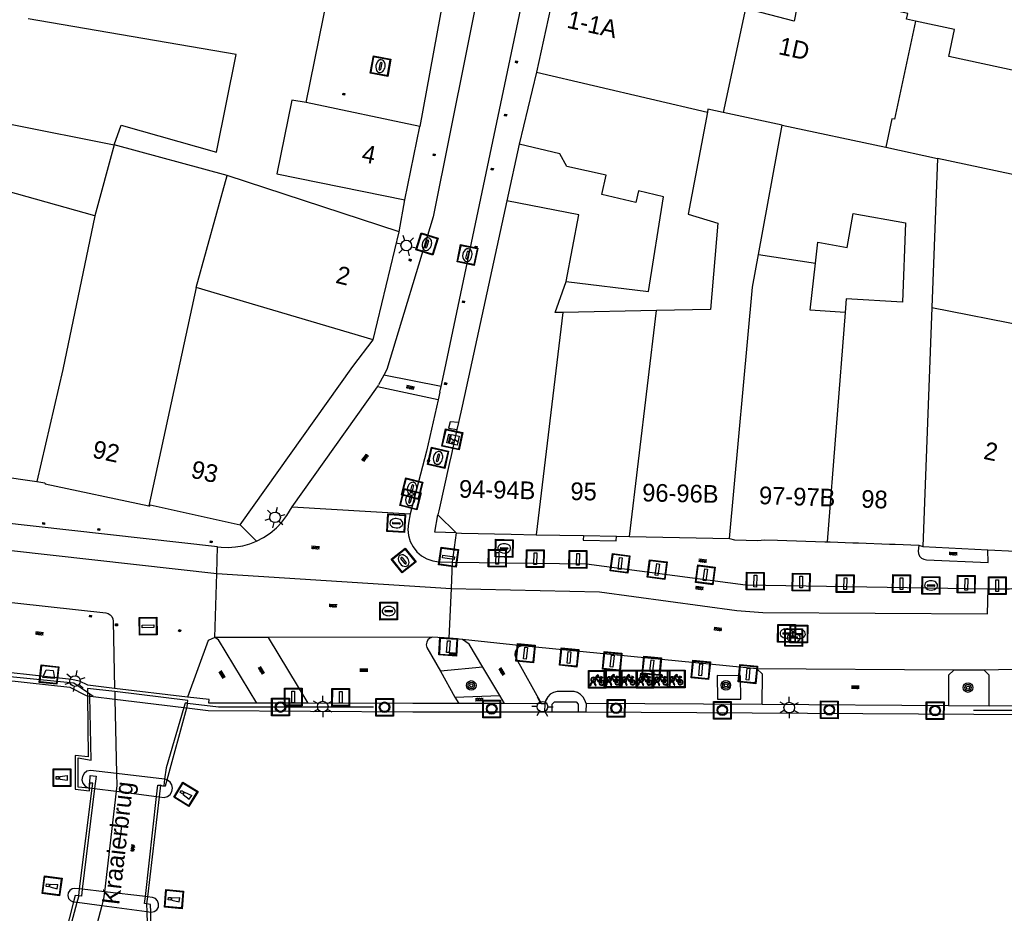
# Model space of a CAD drawing. Header units: metres. Extents: x 93870 to 95789, y 463036 to 464040.
# Tile 72 of 256: x 94147 to 94203, y 463469 to 463520. Entities that reach past the tile are written whole.
import ezdxf
from ezdxf.enums import TextEntityAlignment as Align

# ---------------------------------------------------------------- set-up
doc = ezdxf.new("R2010")
doc.units = ezdxf.units.M
doc.header["$LTSCALE"] = 25.4
for name, color, linetype in [('B_BEBOUWINGSGRENS_0', 1, 'Continuous'), ('B_OVERBOUWLIJN_LIJN_1', 7, 'Continuous'), ('B_TUSSENMUUR_0', 7, 'Continuous'), ('G_GRENS_ALGEMEEN_0', 7, 'Continuous'), ('K_KUNSTWERKGRENS_0', 1, 'Continuous'), ('K_KUNSTWERKGRENS_1', 1, 'Continuous'), ('Q_BALUSTRADE_LIJN_1', 193, 'Continuous'), ('Q_BOOM_0', 3, 'Continuous'), ('Q_BRANDKRAAN_0', 5, 'Continuous'), ('Q_ELEKTRAKAST_0', 7, 'Continuous'), ('Q_FIETSENREK_0', 6, 'Continuous'), ('Q_INSPECTIE_OF_RIOOLPUT_0', 253, 'Continuous'), ('Q_KOLK_0', 254, 'Continuous'), ('Q_LICHTMAST_0', 2, 'Continuous'), ('Q_MEERPAAL_0', 7, 'Continuous'), ('Q_MEERRING_0', 7, 'Continuous'), ('Q_VERKEERSBORDPAAL_0', 40, 'Continuous'), ('Q_WATERLEIDINGPUT_0', 5, 'Continuous'), ('Q_ZAND_ZOUTBAK_0', 7, 'Continuous'), ('S_GBKN_SYMBOOL_GV_GROOT_1', 7, 'Continuous'), ('S_GBKN_SYMBOOL_OV_GROOT_0', 7, 'Continuous'), ('T_HEK_LIJN_0', 6, 'Continuous'), ('T_MUUR_30CM_0', 10, 'Continuous'), ('V_WEGGRENS_0', 7, 'Continuous'), ('V_WEGGRENS_1', 7, 'Continuous'), ('W_WATERGRENS_0', 5, 'Continuous'), ('Z_GBKN_HUISNUMMER_0', 252, 'Continuous'), ('Z_KUNSTWERKNAAM_1', 252, 'Continuous')]:
    doc.layers.add(name, color=color, linetype=linetype)
for name, color, linetype, true_color in [('Q_AFSLUITPAAL_0', 7, 'Continuous', 0xf86a3a), ('Q_PAAL_STEEN_0', 7, 'Continuous', 0xa97373), ('Q_PAALTJE_0', 7, 'Continuous', 0x666666)]:
    doc.layers.add(name, color=color, linetype=linetype, true_color=true_color)

# ---------------------------------------------------------------- blocks, each defined once
blk = doc.blocks.new('Q_ZAND_ZOUTBAK')
for points in [[(-0.5, 0.5), (0.5, 0.5), (0.5, -0.5), (-0.5, -0.5)], [(-0.336, 0.197), (0.331, 0.197), (0.19, -0.251), (-0.196, -0.251)]]:
    blk.add_lwpolyline(points, close=True)
blk.add_lwpolyline([(-0.442, 0.464), (0.438, 0.464, -0.414214), (0.459, 0.442), (0.459, -0.437, -0.414214), (0.438, -0.459), (-0.442, -0.459, -0.414214), (-0.463, -0.437), (-0.463, 0.442), (-0.463, 0.444), (-0.463, 0.446), (-0.463, 0.448), (-0.462, 0.45), (-0.461, 0.451), (-0.46, 0.453), (-0.459, 0.455), (-0.458, 0.456), (-0.457, 0.457), (-0.456, 0.459), (-0.454, 0.46), (-0.453, 0.461), (-0.451, 0.462), (-0.449, 0.462), (-0.447, 0.463), (-0.446, 0.463), (-0.444, 0.464), (-0.442, 0.464)], format="xyb")
blk = doc.blocks.new('Q_ELEKTRAKAST')
for points in [[(-0.5, 0.5), (0.5, 0.5), (0.5, -0.5), (-0.5, -0.5)], [(-0.262, 0.264), (0.25, 0.264), (0.25, 0.187), (-0.262, 0.187)], [(-0.262, 0.107), (0.25, 0.107), (0.25, -0.332), (-0.262, -0.332)]]:
    blk.add_lwpolyline(points, close=True)
blk.add_lwpolyline([(-0.442, 0.464), (0.438, 0.464, -0.414214), (0.459, 0.442), (0.459, -0.437, -0.414214), (0.438, -0.459), (-0.442, -0.459, -0.414214), (-0.463, -0.437), (-0.463, 0.442), (-0.463, 0.444), (-0.463, 0.446), (-0.463, 0.448), (-0.462, 0.45), (-0.461, 0.451), (-0.46, 0.453), (-0.459, 0.455), (-0.458, 0.456), (-0.457, 0.457), (-0.456, 0.459), (-0.454, 0.46), (-0.453, 0.461), (-0.451, 0.462), (-0.449, 0.462), (-0.447, 0.463), (-0.446, 0.463), (-0.444, 0.464), (-0.442, 0.464)], format="xyb")
blk.add_lwpolyline([(-0.177, 0.001, -1), (-0.177, -0.069, -1)], format="xyb", close=True)
blk.add_lwpolyline([(0.044, 0.088), (-0.056, -0.112), (0.044, -0.112), (-0.056, -0.312)])
blk = doc.blocks.new('Q_LICHTMAST')
for points in [[(0, 0.3), (0, 0.6)], [(-0.26, 0.15), (-0.52, 0.3)], [(0.26, 0.15), (0.52, 0.3)], [(-0.26, -0.15), (-0.52, -0.3)], [(0, -0.3), (0, -0.6)], [(0.26, -0.15), (0.52, -0.3)]]:
    blk.add_lwpolyline(points)
blk.add_circle((0, 0), 0.3)
blk = doc.blocks.new('Q_VERKEERSBORDPAAL')
for points in [[(-0.5, 0.5), (0.5, 0.5), (0.5, -0.5), (-0.5, -0.5)], [(-0.08, 0.333), (0.071, 0.333), (0.071, -0.329), (-0.08, -0.329)]]:
    blk.add_lwpolyline(points, close=True)
blk.add_lwpolyline([(-0.442, 0.464), (0.438, 0.464, -0.414214), (0.459, 0.442), (0.459, -0.437, -0.414214), (0.438, -0.459), (-0.442, -0.459, -0.414214), (-0.463, -0.437), (-0.463, 0.442), (-0.463, 0.444), (-0.463, 0.446), (-0.463, 0.448), (-0.462, 0.45), (-0.461, 0.451), (-0.46, 0.453), (-0.459, 0.455), (-0.458, 0.456), (-0.457, 0.457), (-0.456, 0.459), (-0.454, 0.46), (-0.453, 0.461), (-0.451, 0.462), (-0.449, 0.462), (-0.447, 0.463), (-0.446, 0.463), (-0.444, 0.464), (-0.442, 0.464)], format="xyb")
blk = doc.blocks.new('Q_AFSLUITPAAL')
for points in [[(-0.5, 0.5), (0.5, 0.5), (0.5, -0.5), (-0.5, -0.5)], [(-0.08, 0.333), (0.071, 0.333), (0.071, -0.329), (-0.08, -0.329)]]:
    blk.add_lwpolyline(points, close=True)
blk.add_lwpolyline([(-0.442, 0.464), (0.438, 0.464, -0.414214), (0.459, 0.442), (0.459, -0.437, -0.414214), (0.438, -0.459), (-0.442, -0.459, -0.414214), (-0.463, -0.437), (-0.463, 0.442), (-0.463, 0.444), (-0.463, 0.446), (-0.463, 0.448), (-0.462, 0.45), (-0.461, 0.451), (-0.46, 0.453), (-0.459, 0.455), (-0.458, 0.456), (-0.457, 0.457), (-0.456, 0.459), (-0.454, 0.46), (-0.453, 0.461), (-0.451, 0.462), (-0.449, 0.462), (-0.447, 0.463), (-0.446, 0.463), (-0.444, 0.464), (-0.442, 0.464)], format="xyb")
blk = doc.blocks.new('Q_PAAL_STEEN')
for points in [[(-0.5, 0.5), (0.5, 0.5), (0.5, -0.5), (-0.5, -0.5)], [(-0.08, 0.333), (0.071, 0.333), (0.071, -0.329), (-0.08, -0.329)]]:
    blk.add_lwpolyline(points, close=True)
blk.add_lwpolyline([(-0.442, 0.464), (0.438, 0.464, -0.414214), (0.459, 0.442), (0.459, -0.437, -0.414214), (0.438, -0.459), (-0.442, -0.459, -0.414214), (-0.463, -0.437), (-0.463, 0.442), (-0.463, 0.444), (-0.463, 0.446), (-0.463, 0.448), (-0.462, 0.45), (-0.461, 0.451), (-0.46, 0.453), (-0.459, 0.455), (-0.458, 0.456), (-0.457, 0.457), (-0.456, 0.459), (-0.454, 0.46), (-0.453, 0.461), (-0.451, 0.462), (-0.449, 0.462), (-0.447, 0.463), (-0.446, 0.463), (-0.444, 0.464), (-0.442, 0.464)], format="xyb")
blk = doc.blocks.new('Q_PAALTJE')
at = {"color": 251, "true_color": 0x666666, "xscale": 0.1, "yscale": 0.1, "zscale": 0.01}
blk.add_blockref('Q_PAAL_STEEN', (0, 0), dxfattribs=at)
blk = doc.blocks.new('Q_KOLK')
blk.add_lwpolyline([(-0.5, 0.5), (0.5, 0.5), (0.5, -0.5), (-0.5, -0.5)], close=True)
for points in [[(-0.442, 0.464), (0.438, 0.464, -0.414214), (0.459, 0.442), (0.459, -0.437, -0.414214), (0.438, -0.459), (-0.442, -0.459, -0.414214), (-0.463, -0.437), (-0.463, 0.442, -0.414214), (-0.442, 0.464)], [(-0.345, 0.105, 0.380426), (-0.276, -0.18)], [(-0.008, 0.266, 0.240218), (-0.345, 0.105)], [(-0.194, 0.045, 0.853344), (-0.194, -0.032)], [(0.331, 0.111, 0.240191), (-0.008, 0.266)], [(0.185, -0.032, 0.849746), (0.185, 0.045)], [(0.267, -0.176, 0.380426), (0.331, 0.111)], [(-0.276, -0.18, 0.148452), (0.012, -0.257)], [(0.012, -0.257, 0.131742), (0.267, -0.176)]]:
    blk.add_lwpolyline(points, format="xyb")
for points in [[(-0.194, 0.045), (0.185, 0.045)], [(0.185, -0.032), (-0.194, -0.032)]]:
    blk.add_lwpolyline(points)
blk = doc.blocks.new('Q_WATERLEIDINGPUT')
blk.add_lwpolyline([(-0.5, 0.5), (0.5, 0.5), (0.5, -0.5), (-0.5, -0.5)], close=True)
for points in [[(-0.442, 0.464), (0.438, 0.464, -0.414214), (0.459, 0.442), (0.459, -0.437, -0.414214), (0.438, -0.459), (-0.442, -0.459, -0.414214), (-0.463, -0.437), (-0.463, 0.442), (-0.463, 0.444), (-0.463, 0.446), (-0.463, 0.448), (-0.462, 0.45), (-0.461, 0.451), (-0.46, 0.453), (-0.459, 0.455), (-0.458, 0.456), (-0.457, 0.457), (-0.456, 0.459), (-0.454, 0.46), (-0.453, 0.461), (-0.451, 0.462), (-0.449, 0.462), (-0.447, 0.463), (-0.446, 0.463), (-0.444, 0.464), (-0.442, 0.464)], [(-0.345, 0.105, 0.380426), (-0.276, -0.18)], [(-0.008, 0.266, 0.240218), (-0.345, 0.105)], [(-0.194, 0.045, 0.853344), (-0.194, -0.032)], [(0.331, 0.111, 0.240191), (-0.008, 0.266)], [(0.185, -0.032, 0.849746), (0.185, 0.045)], [(0.267, -0.176, 0.380426), (0.331, 0.111)], [(-0.276, -0.18, 0.148452), (0.012, -0.257)], [(0.012, -0.257, 0.131742), (0.267, -0.176)]]:
    blk.add_lwpolyline(points, format="xyb")
for points in [[(-0.194, 0.045), (0.185, 0.045)], [(0.185, -0.032), (-0.194, -0.032)]]:
    blk.add_lwpolyline(points)
blk = doc.blocks.new('Q_INSPECTIE_OF_RIOOLPUT')
blk.add_lwpolyline([(-0.5, 0.5), (0.5, 0.5), (0.5, -0.5), (-0.5, -0.5)], close=True)
for points in [[(-0.442, 0.464), (0.438, 0.464, -0.414214), (0.459, 0.442), (0.459, -0.437, -0.414214), (0.438, -0.459), (-0.442, -0.459, -0.414214), (-0.463, -0.437), (-0.463, 0.442), (-0.463, 0.444), (-0.463, 0.446), (-0.463, 0.448), (-0.462, 0.45), (-0.461, 0.451), (-0.46, 0.453), (-0.459, 0.455), (-0.458, 0.456), (-0.457, 0.457), (-0.456, 0.459), (-0.454, 0.46), (-0.453, 0.461), (-0.451, 0.462), (-0.449, 0.462), (-0.447, 0.463), (-0.446, 0.463), (-0.444, 0.464), (-0.442, 0.464)], [(-0.345, 0.105, 0.380426), (-0.276, -0.18)], [(-0.008, 0.266, 0.240218), (-0.345, 0.105)], [(-0.194, 0.045, 0.853344), (-0.194, -0.032)], [(0.331, 0.111, 0.240191), (-0.008, 0.266)], [(0.185, -0.032, 0.849746), (0.185, 0.045)], [(0.267, -0.176, 0.380426), (0.331, 0.111)], [(-0.276, -0.18, 0.148452), (0.012, -0.257)], [(0.012, -0.257, 0.131742), (0.267, -0.176)]]:
    blk.add_lwpolyline(points, format="xyb")
for points in [[(-0.194, 0.045), (0.185, 0.045)], [(0.185, -0.032), (-0.194, -0.032)]]:
    blk.add_lwpolyline(points)
blk = doc.blocks.new('Q_BRANDKRAAN')
blk.add_lwpolyline([(-0.5, 0.5), (0.5, 0.5), (0.5, -0.5), (-0.5, -0.5)], close=True)
for points in [[(-0.442, 0.464), (0.438, 0.464, -0.414214), (0.459, 0.442), (0.459, -0.437, -0.414214), (0.438, -0.459), (-0.442, -0.459, -0.414214), (-0.463, -0.437), (-0.463, 0.442), (-0.463, 0.444), (-0.463, 0.446), (-0.463, 0.448), (-0.462, 0.45), (-0.461, 0.451), (-0.46, 0.453), (-0.459, 0.455), (-0.458, 0.456), (-0.457, 0.457), (-0.456, 0.459), (-0.454, 0.46), (-0.453, 0.461), (-0.451, 0.462), (-0.449, 0.462), (-0.447, 0.463), (-0.446, 0.463), (-0.444, 0.464), (-0.442, 0.464)], [(-0.345, 0.105, 0.380426), (-0.276, -0.18)], [(-0.008, 0.266, 0.240218), (-0.345, 0.105)], [(-0.194, 0.045, 0.853344), (-0.194, -0.032)], [(0.331, 0.111, 0.240191), (-0.008, 0.266)], [(0.185, -0.032, 0.849746), (0.185, 0.045)], [(0.267, -0.176, 0.380426), (0.331, 0.111)], [(-0.276, -0.18, 0.148452), (0.012, -0.257)], [(0.012, -0.257, 0.131742), (0.267, -0.176)]]:
    blk.add_lwpolyline(points, format="xyb")
for points in [[(-0.194, 0.045), (0.185, 0.045)], [(0.185, -0.032), (-0.194, -0.032)]]:
    blk.add_lwpolyline(points)
blk = doc.blocks.new('Q_MEERRING')
blk.add_lwpolyline([(-0.5, 0.5), (0.5, 0.5), (0.5, -0.5), (-0.5, -0.5)], close=True)
blk.add_lwpolyline([(-0.442, 0.464), (0.438, 0.464, -0.414214), (0.459, 0.442), (0.459, -0.437, -0.414214), (0.438, -0.459), (-0.442, -0.459, -0.414214), (-0.463, -0.437), (-0.463, 0.442), (-0.463, 0.444), (-0.463, 0.446), (-0.463, 0.448), (-0.462, 0.45), (-0.461, 0.451), (-0.46, 0.453), (-0.459, 0.455), (-0.458, 0.456), (-0.457, 0.457), (-0.456, 0.459), (-0.454, 0.46), (-0.453, 0.461), (-0.451, 0.462), (-0.449, 0.462), (-0.447, 0.463), (-0.446, 0.463), (-0.444, 0.464), (-0.442, 0.464)], format="xyb")
for radius in [0.3, 0.3, 0.25, 0.25]:
    blk.add_circle((0, 0), radius)
blk = doc.blocks.new('Q_FIETSENREK')
for points in [[(-0.5, 0.5), (0.5, 0.5), (0.5, -0.5), (-0.5, -0.5)], [(-0.063, 0.145), (0.184, 0.054), (0.037, -0.093)]]:
    blk.add_lwpolyline(points, close=True)
for points in [[(-0.442, 0.464), (0.438, 0.464, -0.414214), (0.459, 0.442), (0.459, -0.437, -0.414214), (0.438, -0.459), (-0.442, -0.459, -0.414214), (-0.463, -0.437), (-0.463, 0.442), (-0.463, 0.444), (-0.463, 0.446), (-0.463, 0.448), (-0.462, 0.45), (-0.461, 0.451), (-0.46, 0.453), (-0.459, 0.455), (-0.458, 0.456), (-0.457, 0.457), (-0.456, 0.459), (-0.454, 0.46), (-0.453, 0.461), (-0.451, 0.462), (-0.449, 0.462), (-0.447, 0.463), (-0.446, 0.463), (-0.444, 0.464), (-0.442, 0.464)], [(-0.181, 0.106, 0.847256), (-0.324, -0.144)], [(-0.193, 0.075, 0.842492), (-0.305, -0.118)], [(-0.171, 0.065, 0.053288), (-0.193, 0.075)], [(-0.185, -0.134, 0.502492), (-0.147, 0.044)], [(-0.149, 0.089, 0.06236), (-0.181, 0.106)], [(-0.165, -0.161, 0.494489), (-0.125, 0.068)], [(-0.324, -0.144, 0.089606), (-0.421, -0.348)], [(-0.296, -0.162, 0.110942), (-0.375, -0.348)], [(-0.294, -0.105, 0.006942), (-0.305, -0.118)], [(-0.296, -0.162, 0.02458), (-0.283, -0.168)], [(-0.212, -0.105, 0.381614), (-0.294, -0.105)], [(-0.283, -0.168, 0.148109), (-0.198, -0.173)], [(-0.223, -0.136, 0.533998), (-0.276, -0.136)], [(-0.276, -0.136, 0.009682), (-0.271, -0.138)], [(-0.271, -0.138, 0.120201), (-0.218, -0.144)], [(-0.218, -0.144, 0.003554), (-0.223, -0.136)], [(-0.185, -0.134, 0.017985), (-0.212, -0.105)], [(-0.122, -0.348, 0.075837), (-0.198, -0.173)], [(-0.075, -0.348, 0.094234), (-0.165, -0.161)], [(0.095, -0.16, 0.385208), (0.186, -0.333)], [(0.209, -0.054, 0.224648), (0.108, -0.128)], [(0.126, -0.171, 0.376993), (0.197, -0.303)], [(0.212, -0.086, 0.20829), (0.139, -0.139)], [(0.186, -0.333, 1), (0.287, -0.06)], [(0.197, -0.303, 1), (0.276, -0.09)], [(0.287, -0.06, 0.086253), (0.238, -0.051)], [(0.276, -0.09, 0.079305), (0.241, -0.083)]]:
    blk.add_lwpolyline(points, format="xyb")
for points in [[(-0.171, 0.065), (-0.263, -0.038), (-0.239, -0.059), (-0.147, 0.044)], [(0.081, 0.221), (-0.003, 0.252), (-0.149, 0.089)], [(-0.125, 0.068), (-0.086, 0.111), (0.018, -0.131), (0.095, -0.16)], [(0.238, -0.051), (0.229, 0.053), (0.261, 0.093), (0.302, 0.078), (0.314, 0.11), (0.192, 0.155), (0.18, 0.123), (0.231, 0.104), (0.207, 0.076), (-0.04, 0.167), (0, 0.216), (0.07, 0.191), (0.081, 0.221)], [(0.209, -0.054), (0.199, 0.029), (0.057, -0.108)], [(-0.421, -0.348), (-0.375, -0.348)], [(-0.122, -0.348), (-0.075, -0.348)], [(0.057, -0.108), (0.108, -0.128)], [(0.126, -0.171), (0.253, -0.218), (0.241, -0.083)], [(0.139, -0.139), (0.222, -0.17), (0.212, -0.086)]]:
    blk.add_lwpolyline(points)
blk = doc.blocks.new('Q_BOOM')
for radius in [0.27, 0.18, 0.09]:
    blk.add_circle((0, 0), radius)
blk = doc.blocks.new('Q_MEERPAAL')
for points in [[(-0.5, 0.5), (0.5, 0.5), (0.5, -0.5), (-0.5, -0.5)], [(-0.076, 0.32), (0.068, 0.32), (0.068, 0.17), (-0.076, 0.17)]]:
    blk.add_lwpolyline(points, close=True)
blk.add_lwpolyline([(-0.442, 0.464), (0.438, 0.464, -0.414214), (0.459, 0.442), (0.459, -0.437, -0.414214), (0.438, -0.459), (-0.442, -0.459, -0.414214), (-0.463, -0.437), (-0.463, 0.442), (-0.463, 0.444), (-0.463, 0.446), (-0.463, 0.448), (-0.462, 0.45), (-0.461, 0.451), (-0.46, 0.453), (-0.459, 0.455), (-0.458, 0.456), (-0.457, 0.457), (-0.456, 0.459), (-0.454, 0.46), (-0.453, 0.461), (-0.451, 0.462), (-0.449, 0.462), (-0.447, 0.463), (-0.446, 0.463), (-0.444, 0.464), (-0.442, 0.464)], format="xyb")
for points in [[(-0.076, 0.124), (-0.136, -0.311)], [(-0.076, 0.124), (0.068, 0.124)], [(0.068, 0.124), (0.122, -0.311)], [(-0.136, -0.311), (0.122, -0.311)]]:
    blk.add_lwpolyline(points)
blk = doc.blocks.new('S_GBKN_SYMBOOL_OV_GROOT')
for points in [[(-0.21875, 0.0625), (0.21875, 0.0625)], [(-0.21875, 0), (0.21875, 0)], [(-0.1875, 0.0625), (-0.1875, 0)], [(-0.125, 0.09375), (-0.125, 0.0625)], [(-0.125, 0), (-0.125, -0.0625)], [(-0.0625, 0.0625), (-0.0625, 0)], [(0, 0.09375), (0, 0.0625)], [(0, 0), (0, -0.0625)], [(0.0625, 0.0625), (0.0625, 0)], [(0.125, 0.09375), (0.125, 0.0625)], [(0.125, 0), (0.125, -0.0625)], [(0.1875, 0.0625), (0.1875, 0)], [(-0.21875, -0.0625), (0.21875, -0.0625)], [(-0.1875, -0.0625), (-0.1875, -0.09375)], [(-0.0625, -0.0625), (-0.0625, -0.09375)], [(0.0625, -0.0625), (0.0625, -0.09375)], [(0.1875, -0.0625), (0.1875, -0.09375)]]:
    blk.add_lwpolyline(points)
blk = doc.blocks.new('S_GBKN_SYMBOOL_GV_GROOT')
for points in [[(-0.1875, 0.03125), (-0.09375, 0.09375)], [(-0.1875, -0.0625), (0.0625, 0.09375)], [(-0.1875, 0.09375), (0.125, -0.09375)], [(-0.1875, 0), (-0.03125, -0.09375)], [(-0.125, -0.09375), (0.1875, 0.09375)], [(-0.0625, 0.09375), (0.1875, -0.0625)], [(0.03125, -0.09375), (0.1875, 0)], [(0.09375, 0.09375), (0.1875, 0.03125)]]:
    blk.add_lwpolyline(points)

msp = doc.modelspace()

# ---------------------------------------------------------------- linework, layer by layer
at = {"layer": 'B_BEBOUWINGSGRENS_0'}
for p, q in [((94177.986, 463522.808), (94176.66, 463516.807)), ((94176.66, 463516.807), (94186.32, 463514.545)), ((94170.068, 463513.733), (94163.646, 463515.081)), ((94146.94, 463513.85), (94152.805, 463512.7)), ((94169.223, 463509.589), (94170.068, 463513.733)), ((94152.805, 463512.7), (94151.71, 463508.67)), ((94159.175, 463510.951), (94152.805, 463512.7)), ((94175.68, 463512.73), (94174.984, 463509.519)), ((94168.906, 463507.777), (94159.175, 463510.951)), ((94151.71, 463508.67), (94145.96, 463510.28)), ((94167.442, 463501.672), (94168.906, 463507.777)), ((94183.436, 463503.321), (94178.149, 463503.218)), ((94166.288, 463500.163), (94167.442, 463501.672)), ((94159.918, 463491.211), (94166.288, 463500.163)), ((94172.252, 463496.995), (94172.165, 463496.604)), ((94145.564, 463494.071), (94148.423, 463493.662)), ((94176.64, 463490.651), (94179.317, 463490.602)), ((94179.317, 463490.602), (94181.178, 463490.569)), ((94181.178, 463490.569), (94181.923, 463490.556)), ((94181.923, 463490.556), (94187.56, 463490.438)), ((94198.258, 463490.066), (94198.487, 463489.997)), ((94198.487, 463489.997), (94202.163, 463489.807)), ((94202.163, 463489.807), (94203.725, 463489.726))]:
    msp.add_line(p, q, dxfattribs=at)
for points in [[(94192.091, 463521.311), (94192.043, 463521.099), (94191.525, 463521.236), (94191.22, 463519.689), (94188.477, 463520.401)], [(94152.805, 463512.7), (94153.19, 463513.81), (94158.58, 463512.27), (94159.69, 463517.8), (94147.947, 463519.806)], [(94163.646, 463515.081), (94162.84, 463515.22), (94161.99, 463511.05), (94169.223, 463509.589)], [(94186.32, 463514.545), (94185.225, 463508.77), (94186.9, 463508.26), (94186.49, 463503.38), (94183.436, 463503.321)], [(94178.34, 463504.96), (94182.99, 463504.4), (94183.83, 463509.76), (94182.42, 463510.09), (94182.27, 463509.44), (94180.35, 463509.88), (94180.6, 463510.97), (94178.38, 463511.47), (94177.99, 463512.18), (94175.68, 463512.73)], [(94174.984, 463509.519), (94172.92, 463500), (94172.456, 463497.914), (94172.252, 463496.995)], [(94192.42, 463506.008), (94192.553, 463507.194), (94194.211, 463506.891), (94194.563, 463508.816), (94197.52, 463508.276), (94197.338, 463503.796), (94194.155, 463503.992), (94194.108, 463503.215)], [(94194.108, 463503.215), (94192.12, 463503.338), (94192.42, 463506.008)], [(94178.149, 463503.218), (94177.72, 463503.21), (94178.34, 463504.96)], [(94172.165, 463496.604), (94171.836, 463495.126), (94171.747, 463494.727), (94171.141, 463491.999), (94171.092, 463491.782), (94172.131, 463490.753)], [(94148.423, 463493.662), (94148.887, 463493.596), (94148.908, 463493.532), (94154.761, 463492.296)], [(94154.761, 463492.296), (94154.816, 463492.284), (94154.827, 463492.348), (94159.918, 463491.211)], [(94172.131, 463490.753), (94172.432, 463490.746), (94175.233, 463490.683), (94176.64, 463490.651)], [(94187.56, 463490.438), (94187.842, 463490.362), (94189.16, 463490.329), (94189.54, 463490.373), (94190.282, 463490.348), (94192.96, 463490.26), (94193.08, 463490.256)], [(94193.08, 463490.256), (94193.252, 463490.249), (94194.536, 463490.202), (94194.859, 463490.19), (94196.613, 463490.126), (94196.935, 463490.114), (94198.258, 463490.066)]]:
    msp.add_lwpolyline(points, dxfattribs=at)
at = {"layer": 'B_OVERBOUWLIJN_LIJN_1'}
msp.add_lwpolyline([(94172.131, 463490.753), (94170.917, 463490.806), (94171.092, 463491.782)], dxfattribs=at)
at = {"layer": 'B_TUSSENMUUR_0'}
for p, q in [((94188.477, 463520.401), (94187.216, 463514.525)), ((94190.54, 463513.811), (94187.216, 463514.525)), ((94189.214, 463506.497), (94190.54, 463513.811)), ((94190.54, 463513.811), (94196.399, 463512.553)), ((94196.399, 463512.553), (94199.322, 463511.925)), ((94199.322, 463511.925), (94199.001, 463503.494)), ((94208.059, 463510.048), (94199.322, 463511.925)), ((94157.437, 463504.627), (94159.175, 463510.951)), ((94189.214, 463506.497), (94192.42, 463506.008)), ((94157.437, 463504.627), (94154.761, 463492.296)), ((94167.442, 463501.672), (94157.437, 463504.627)), ((94178.149, 463503.218), (94176.64, 463490.651)), ((94181.923, 463490.556), (94183.436, 463503.321)), ((94194.108, 463503.215), (94193.08, 463490.256)), ((94199.001, 463503.494), (94198.487, 463489.997)), ((94199.001, 463503.494), (94206.285, 463502.051))]:
    msp.add_line(p, q, dxfattribs=at)
for points in [[(94198.085, 463519.688), (94197.567, 463519.799), (94197.636, 463520.122), (94192.091, 463521.311)], [(94198.085, 463519.688), (94196.893, 463514.135), (94196.745, 463514.166), (94196.399, 463512.553)], [(94209.306, 463515.672), (94199.955, 463517.681), (94200.285, 463519.216), (94198.085, 463519.688)], [(94187.216, 463514.525), (94186.351, 463514.711), (94186.32, 463514.545)], [(94178.34, 463504.96), (94179.05, 463508.73), (94174.984, 463509.519)], [(94151.71, 463508.67), (94149.891, 463500), (94148.423, 463493.662)], [(94187.56, 463490.438), (94188.877, 463504.637), (94189.214, 463506.497)]]:
    msp.add_lwpolyline(points, dxfattribs=at)
at = {"layer": 'G_GRENS_ALGEMEEN_0'}
for p, q in [((94173.635, 463483.163), (94171.23, 463482.935)), ((94172.048, 463481.48), (94174.587, 463481.567)), ((94174.861, 463481.107), (94172.269, 463481.115)), ((94177.137, 463481.1), (94177.124, 463480.641)), ((94179.46, 463481.115), (94179.447, 463480.638)), ((94202.235, 463480.967), (94199.944, 463480.982))]:
    msp.add_line(p, q, dxfattribs=at)
for points in [[(94160.856, 463481.131), (94158.146, 463481.135), (94158.172, 463481.334), (94156.952, 463481.479)], [(94177.546, 463480.641), (94177.556, 463481.068), (94177.682, 463481.209), (94178.895, 463481.205), (94179.023, 463481.075), (94179.011, 463480.641)]]:
    msp.add_lwpolyline(points, dxfattribs=at)
at = {"layer": 'K_KUNSTWERKGRENS_0'}
for p, q in [((94155.797, 463476.796), (94155.651, 463476.841)), ((94151.327, 463476.355), (94151.388, 463476.347)), ((94151.388, 463476.347), (94151.411, 463476.344)), ((94151.411, 463476.344), (94151.553, 463476.326)), ((94151.553, 463476.326), (94151.694, 463476.308)), ((94151.694, 463476.308), (94152.915, 463476.154)), ((94152.915, 463476.154), (94155.194, 463475.865)), ((94155.194, 463475.865), (94155.339, 463475.846)), ((94155.339, 463475.846), (94155.632, 463475.809)), ((94150.999, 463470.614), (94150.848, 463470.631)), ((94152.247, 463470.468), (94150.999, 463470.614)), ((94154.565, 463470.196), (94152.247, 463470.468)), ((94150.503, 463469.905), (94150.709, 463469.878)), ((94150.709, 463469.878), (94152.102, 463469.692)), ((94154.679, 463470.183), (94154.565, 463470.196)), ((94152.102, 463469.692), (94154.642, 463469.352)), ((94154.642, 463469.352), (94154.866, 463469.322)), ((94154.866, 463469.322), (94154.882, 463469.32))]:
    msp.add_line(p, q, dxfattribs=at)
for points in [[(94152.937, 463477.158), (94151.453, 463477.33), (94151.262, 463477.281), (94151.104, 463477.163), (94151.005, 463476.992), (94150.979, 463476.796), (94151.032, 463476.606), (94151.154, 463476.451), (94151.327, 463476.355)], [(94155.651, 463476.841), (94155.635, 463476.846), (94152.937, 463477.158)], [(94155.632, 463475.809), (94155.813, 463475.864), (94155.962, 463475.979), (94156.06, 463476.141), (94156.095, 463476.326), (94156.061, 463476.512), (94155.964, 463476.674), (94155.815, 463476.79), (94155.797, 463476.796)], [(94150.848, 463470.631), (94150.578, 463470.663), (94150.42, 463470.636), (94150.288, 463470.546), (94150.204, 463470.411), (94150.182, 463470.253), (94150.227, 463470.1), (94150.33, 463469.978), (94150.474, 463469.909), (94150.503, 463469.905)], [(94154.882, 463469.32), (94155.058, 463469.352), (94155.205, 463469.455), (94155.295, 463469.61), (94155.311, 463469.789), (94155.252, 463469.958), (94155.126, 463470.086), (94154.959, 463470.15), (94154.679, 463470.183)]]:
    msp.add_lwpolyline(points, dxfattribs=at)
at = {"layer": 'K_KUNSTWERKGRENS_1'}
for p, q in [((94152.828, 463481.786), (94151.288, 463481.971)), ((94151.288, 463481.971), (94151.291, 463481.732)), ((94151.291, 463481.732), (94151.293, 463481.55)), ((94156.959, 463481.289), (94152.828, 463481.786)), ((94156.942, 463481.124), (94156.959, 463481.289)), ((94155.797, 463476.796), (94156.911, 463480.863)), ((94151.411, 463476.344), (94151.423, 463476.613)), ((94155.414, 463476.49), (94155.452, 463476.486)), ((94155.452, 463476.486), (94155.601, 463476.469)), ((94151.694, 463476.308), (94150.999, 463470.614)), ((94154.565, 463470.196), (94155.194, 463475.865)), ((94150.503, 463469.905), (94149.269, 463465.159))]:
    msp.add_line(p, q, dxfattribs=at)
for points in [[(94151.293, 463481.55), (94151.331, 463478.091), (94150.59, 463478.177), (94150.6, 463476.27), (94151.404, 463476.177), (94151.411, 463476.344)], [(94156.911, 463480.863), (94156.918, 463480.887), (94156.942, 463481.124)], [(94151.423, 463476.613), (94151.442, 463477.042), (94151.78, 463477.011), (94151.694, 463476.308)], [(94155.194, 463475.865), (94155.265, 463476.507), (94155.414, 463476.49)], [(94155.601, 463476.469), (94155.704, 463476.458), (94155.797, 463476.796)], [(94150.999, 463470.614), (94150.952, 463470.228), (94150.799, 463470.24)], [(94150.799, 463470.24), (94150.594, 463470.256), (94150.503, 463469.905)], [(94154.633, 463469.786), (94154.521, 463469.802), (94154.565, 463470.196)], [(94154.866, 463469.322), (94154.86, 463469.754), (94154.633, 463469.786)], [(94154.888, 463464.103), (94154.937, 463464.478), (94154.866, 463469.322)]]:
    msp.add_lwpolyline(points, dxfattribs=at)
at = {"layer": 'Q_BALUSTRADE_LIJN_1'}
for p, q in [((94155.414, 463476.49), (94155.339, 463475.846)), ((94155.651, 463476.841), (94155.601, 463476.469)), ((94150.848, 463470.631), (94151.553, 463476.326)), ((94155.339, 463475.846), (94154.679, 463470.183)), ((94150.799, 463470.24), (94150.848, 463470.631)), ((94149.448, 463465.135), (94150.709, 463469.878)), ((94154.679, 463470.183), (94154.633, 463469.786)), ((94154.642, 463469.352), (94154.783, 463464.173))]:
    msp.add_line(p, q, dxfattribs=at)
for points in [[(94151.388, 463476.347), (94151.388, 463476.33), (94150.764, 463476.385), (94150.762, 463478.037), (94151.505, 463477.919), (94151.428, 463481.533)], [(94151.426, 463481.637), (94151.426, 463481.637), (94151.291, 463481.732)], [(94151.428, 463481.533), (94151.428, 463481.533), (94151.426, 463481.637)], [(94156.942, 463481.124), (94156.802, 463481.14), (94156.728, 463480.885)], [(94156.728, 463480.885), (94156.728, 463480.885), (94155.736, 463477.476), (94155.651, 463476.841)], [(94151.423, 463476.613), (94151.383, 463476.615), (94151.388, 463476.347)], [(94151.553, 463476.326), (94151.587, 463476.605), (94151.423, 463476.613)], [(94155.452, 463476.486), (94155.415, 463476.503), (94155.414, 463476.49)], [(94155.601, 463476.469), (94155.595, 463476.421), (94155.452, 463476.486)], [(94150.709, 463469.878), (94150.794, 463470.198), (94150.799, 463470.24)], [(94154.633, 463469.786), (94154.631, 463469.771), (94154.642, 463469.352)]]:
    msp.add_lwpolyline(points, dxfattribs=at)
at = {"layer": 'T_HEK_LIJN_0'}
for p, q in [((94151.426, 463481.637), (94151.291, 463481.732)), ((94151.605, 463481.511), (94151.426, 463481.637)), ((94156.942, 463481.124), (94156.942, 463481.124))]:
    msp.add_line(p, q, dxfattribs=at)
for points in [[(94151.291, 463481.732), (94150.526, 463482.268), (94144.252, 463482.886), (94125.28, 463485.061), (94116.299, 463486.033), (94114.781, 463486.198)], [(94201.364, 463480.729), (94209.778, 463480.731), (94212.077, 463481.493)], [(94156.942, 463481.124), (94158.695, 463480.924), (94167.451, 463480.918)]]:
    msp.add_lwpolyline(points, dxfattribs=at)
at = {"layer": 'T_MUUR_30CM_0'}
for p, q in [((94163.646, 463515.081), (94165.69, 463525.17)), ((94176.66, 463516.807), (94175.68, 463512.73)), ((94168.906, 463507.777), (94169.223, 463509.589))]:
    msp.add_line(p, q, dxfattribs=at)
at = {"layer": 'V_WEGGRENS_0'}
for p, q in [((94171.58, 463521.953), (94170.068, 463513.733)), ((94168.036, 463499.679), (94167.739, 463499.129)), ((94171.27, 463499.027), (94168.036, 463499.679)), ((94162.856, 463492.223), (94167.673, 463499.004)), ((94167.673, 463499.004), (94167.739, 463499.129)), ((94171.1, 463498.27), (94167.673, 463499.004)), ((94171.199, 463498.711), (94171.1, 463498.27)), ((94171.199, 463498.711), (94171.27, 463499.027)), ((94171.1, 463498.27), (94170.447, 463495.379)), ((94170.447, 463495.379), (94169.533, 463491.825)), ((94158.631, 463489.974), (94127.361, 463493.451)), ((94162.856, 463492.223), (94169.533, 463491.825)), ((94159.918, 463491.211), (94160.844, 463490.291)), ((94172.131, 463490.753), (94171.902, 463489.098)), ((94158.591, 463488.467), (94158.631, 463489.974)), ((94171.902, 463489.098), (94171.839, 463487.623)), ((94158.496, 463484.839), (94158.591, 463488.467)), ((94158.591, 463488.467), (94171.839, 463487.623)), ((94171.839, 463487.623), (94171.717, 463484.808)), ((94202.139, 463486.175), (94202.185, 463487.599)), ((94161.496, 463484.845), (94158.496, 463484.839)), ((94170.777, 463484.864), (94161.496, 463484.845)), ((94161.496, 463484.845), (94163.742, 463481.128)), ((94171.717, 463484.808), (94170.777, 463484.864)), ((94172.489, 463484.737), (94171.717, 463484.808)), ((94175.826, 463484.369), (94172.489, 463484.737)), ((94189.118, 463483.073), (94175.826, 463484.369)), ((94174.587, 463481.567), (94173.635, 463483.163)), ((94206.986, 463483.123), (94201.958, 463483.007)), ((94171.23, 463482.935), (94172.048, 463481.48)), ((94200.235, 463483.006), (94189.118, 463483.073)), ((94201.958, 463483.007), (94200.235, 463483.006)), ((94202.25, 463482.709), (94201.958, 463483.007)), ((94202.235, 463480.967), (94202.25, 463482.709)), ((94156.952, 463481.479), (94152.824, 463481.971)), ((94172.048, 463481.48), (94172.269, 463481.115)), ((94174.861, 463481.107), (94174.587, 463481.567)), ((94163.742, 463481.128), (94160.856, 463481.131)), ((94176.939, 463481.101), (94174.861, 463481.107)), ((94177.137, 463481.1), (94176.939, 463481.101)), ((94189.416, 463481.05), (94179.46, 463481.115)), ((94199.944, 463480.982), (94189.416, 463481.05)), ((94206.739, 463480.99), (94202.235, 463480.967))]:
    msp.add_line(p, q, dxfattribs=at)
for points in [[(94191, 463593.395), (94178.35, 463546.18), (94170.82, 463508.63), (94168.21, 463500), (94168.036, 463499.679)], [(94171.27, 463499.027), (94171.49, 463500), (94182.49, 463552.28), (94193.455, 463592.73)], [(94034.224, 463500.369), (94036.301, 463500), (94040.993, 463499.165), (94062.291, 463496.77), (94099.375, 463492.784), (94102.333, 463492.707), (94114.776, 463492.786), (94121.086, 463492.662), (94158.591, 463488.467)], [(94172.252, 463496.995), (94171.792, 463497.03), (94171.687, 463496.678), (94172.165, 463496.604)], [(94160.844, 463490.291), (94161.246, 463490.499), (94161.623, 463490.75), (94161.969, 463491.042), (94162.281, 463491.37), (94162.554, 463491.731), (94162.856, 463492.223)], [(94169.533, 463491.825), (94169.431, 463491.306), (94169.398, 463490.958), (94169.43, 463490.61), (94169.529, 463490.274), (94169.689, 463489.963), (94169.906, 463489.689), (94170.17, 463489.46), (94170.474, 463489.286), (94170.805, 463489.172), (94171.151, 463489.124), (94171.902, 463489.098)], [(94179.317, 463490.602), (94179.296, 463490.352), (94181.169, 463490.306), (94181.178, 463490.569)], [(94158.631, 463489.974), (94158.839, 463489.951), (94159.25, 463489.937), (94159.66, 463489.964), (94160.065, 463490.033), (94160.461, 463490.142), (94160.844, 463490.291)], [(94198.258, 463490.066), (94198.229, 463489.733), (94198.246, 463489.583), (94198.31, 463489.446), (94198.414, 463489.336), (94198.548, 463489.266), (94198.697, 463489.242), (94202.178, 463489.089), (94202.163, 463489.807)], [(94202.185, 463487.599), (94203.385, 463487.603), (94203.775, 463487.661), (94204.146, 463487.795), (94204.483, 463488), (94204.773, 463488.268), (94205.004, 463488.588), (94205.167, 463488.947), (94205.256, 463489.331)], [(94171.902, 463489.098), (94179.49, 463489.002), (94188.472, 463487.824), (94202.185, 463487.599)], [(94171.839, 463487.623), (94180.222, 463487.435), (94187.984, 463486.366), (94189.454, 463486.254), (94202.139, 463486.175)], [(94142.364, 463487.34), (94152.321, 463486.245), (94152.455, 463486.207), (94152.574, 463486.133), (94152.667, 463486.029), (94152.727, 463485.903), (94152.75, 463485.765), (94152.824, 463481.971)], [(94158.496, 463484.839), (94158.107, 463484.683), (94156.952, 463481.479)], [(94160.856, 463481.131), (94158.699, 463484.718), (94158.496, 463484.839)], [(94170.777, 463484.864), (94170.638, 463484.806), (94170.527, 463484.705), (94170.457, 463484.572), (94170.437, 463484.423), (94170.468, 463484.276), (94171.23, 463482.935)], [(94173.635, 463483.163), (94172.854, 463484.467), (94172.489, 463484.737)], [(94175.826, 463484.369), (94175.661, 463484.308), (94175.53, 463484.191), (94175.452, 463484.033), (94175.439, 463483.857), (94175.492, 463483.689), (94176.939, 463481.101)], [(94152.824, 463481.971), (94151.309, 463482.151), (94150.849, 463482.383), (94150.391, 463482.471), (94144.588, 463483.114), (94138.134, 463483.83)], [(94188.191, 463482.682), (94186.873, 463482.691), (94186.887, 463481.36), (94188.205, 463481.351), (94188.191, 463482.682)], [(94189.416, 463481.05), (94189.428, 463482.763), (94189.118, 463483.073)], [(94200.235, 463483.006), (94199.942, 463482.723), (94199.944, 463480.982)], [(94179.46, 463481.115), (94179.4, 463481.307), (94179.297, 463481.479), (94179.158, 463481.623), (94178.988, 463481.732), (94178.799, 463481.798), (94178.267, 463481.8), (94177.823, 463481.801), (94177.622, 463481.742), (94177.442, 463481.634), (94177.295, 463481.484), (94177.192, 463481.302), (94177.137, 463481.1)], [(94172.269, 463481.115), (94169.68, 463481.123), (94163.742, 463481.128)]]:
    msp.add_lwpolyline(points, dxfattribs=at)
at = {"layer": 'V_WEGGRENS_1'}
for p, q in [((94152.828, 463481.786), (94151.288, 463481.971)), ((94152.828, 463481.786), (94152.828, 463481.786)), ((94152.828, 463481.786), (94152.838, 463481.36)), ((94156.959, 463481.289), (94152.828, 463481.786)), ((94152.838, 463481.36), (94152.937, 463477.158)), ((94152.915, 463476.154), (94152.247, 463470.468)), ((94152.102, 463469.692), (94150.857, 463464.946))]:
    msp.add_line(p, q, dxfattribs=at)
for points in [[(94152.937, 463477.158), (94152.953, 463476.475), (94152.915, 463476.154)], [(94152.247, 463470.468), (94152.2, 463470.067), (94152.102, 463469.692)]]:
    msp.add_lwpolyline(points, dxfattribs=at)
at = {"layer": 'W_WATERGRENS_0'}
for p, q in [((94151.293, 463481.55), (94151.428, 463481.533)), ((94151.428, 463481.533), (94151.605, 463481.511)), ((94151.605, 463481.511), (94152.838, 463481.36)), ((94152.838, 463481.36), (94156.728, 463480.885)), ((94156.728, 463480.885), (94156.911, 463480.863)), ((94177.124, 463480.641), (94177.546, 463480.641)), ((94177.546, 463480.641), (94179.011, 463480.641)), ((94179.011, 463480.641), (94179.447, 463480.638))]:
    msp.add_line(p, q, dxfattribs=at)
for points in [[(93957.975, 463514.612), (93967.643, 463511.928), (93980.715, 463507.996), (93990.218, 463505.049), (94000, 463502.419), (94008.999, 463500), (94011.846, 463499.235), (94040.495, 463493.871), (94065.678, 463491.306), (94114.778, 463485.923), (94126.354, 463484.654), (94150.3, 463482.037), (94151.216, 463481.559), (94151.293, 463481.55)], [(94156.911, 463480.863), (94158.104, 463480.717), (94169.679, 463480.643), (94177.124, 463480.641)], [(94179.447, 463480.638), (94201.379, 463480.509), (94209.323, 463480.487)]]:
    msp.add_lwpolyline(points, dxfattribs=at)
at = {"layer": 'Z_KUNSTWERKNAAM_1'}
msp.add_line((94153.11, 463473.218), (94153.225, 463474.212), dxfattribs=at)

# ---------------------------------------------------------------- block references
at = {"layer": 'Q_AFSLUITPAAL_0', "rotation": 91.11738275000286}
msp.add_blockref('Q_AFSLUITPAAL', (94154.713, 463485.483), dxfattribs=at)
at = {"layer": 'Q_BOOM_0'}
for p, rotation in [((94172.977, 463482.136), 1.962498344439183), ((94187.364, 463482.143), 90.60263811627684), ((94201.046, 463482.013), 0.03325349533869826)]:
    msp.add_blockref('Q_BOOM', p, dxfattribs=dict(at, rotation=rotation))
at = {"layer": 'Q_BRANDKRAAN_0', "rotation": 75.57749870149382}
msp.add_blockref('Q_BRANDKRAAN', (94169.543, 463492.663), dxfattribs=at)
at = {"layer": 'Q_ELEKTRAKAST_0', "rotation": 77.45067088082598}
msp.add_blockref('Q_ELEKTRAKAST', (94171.908, 463496.043), dxfattribs=at)
at = {"layer": 'Q_FIETSENREK_0'}
for p in [(94180.104, 463482.483), (94180.992, 463482.506), (94181.858, 463482.498), (94182.8, 463482.49), (94183.706, 463482.494), (94184.556, 463482.506)]:
    msp.add_blockref('Q_FIETSENREK', p, dxfattribs=at)
at = {"layer": 'Q_INSPECTIE_OF_RIOOLPUT_0', "rotation": 0.1172953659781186}
msp.add_blockref('Q_INSPECTIE_OF_RIOOLPUT', (94168.316, 463486.334), dxfattribs=at)
at = {"layer": 'Q_KOLK_0'}
for p, rotation in [((94167.852, 463517.141), 79.57742768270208), ((94170.477, 463507.085), 73.17293154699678), ((94172.763, 463506.463), 78.11797009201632), ((94171.102, 463495), 77.42558674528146)]:
    msp.add_blockref('Q_KOLK', p, dxfattribs=dict(at, rotation=rotation))
at = {"layer": 'Q_LICHTMAST_0'}
for p, rotation in [((94169.306, 463507), 76.51491589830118), ((94161.891, 463491.636), 46.43209618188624), ((94150.587, 463482.382), 169.1237531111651), ((94164.583, 463480.938), 179.9517549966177), ((94176.998, 463480.935), 88.37767741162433), ((94190.945, 463480.882), 179.6299336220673)]:
    msp.add_blockref('Q_LICHTMAST', p, dxfattribs=dict(at, rotation=rotation))
at = {"layer": 'Q_MEERPAAL_0'}
for p, rotation in [((94149.85, 463476.92), 90.30044706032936), ((94156.85, 463475.98), 58.82865097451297), ((94149.29, 463470.81), 82.0730733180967), ((94156.18, 463470.06), 84.89216414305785)]:
    msp.add_blockref('Q_MEERPAAL', p, dxfattribs=dict(at, rotation=rotation))
at = {"layer": 'Q_MEERRING_0'}
for p, rotation in [((94162.198, 463480.912), 179.9404409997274), ((94168.078, 463480.903), 179.9517549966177), ((94174.131, 463480.812), 179.9846082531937), ((94181.162, 463480.845), 179.6630006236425), ((94187.163, 463480.733), 179.6630006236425), ((94193.208, 463480.758), 179.6630006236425), ((94199.186, 463480.709), 179.6630006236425)]:
    msp.add_blockref('Q_MEERRING', p, dxfattribs=dict(at, rotation=rotation))
at = {"layer": 'Q_PAAL_STEEN_0'}
for p, rotation in [((94171.695, 463489.384), 82.12208668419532), ((94174.446, 463489.324), 179.275157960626), ((94176.59, 463489.3), 179.275157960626), ((94179.004, 463489.26), 179.275157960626), ((94181.385, 463489.035), 172.5282352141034), ((94183.485, 463488.683), 172.5282352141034), ((94186.203, 463488.386), 172.5282352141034), ((94189.026, 463488.033), 179.0599873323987), ((94191.615, 463487.977), 179.0599873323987), ((94194.109, 463487.889), 179.0599873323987), ((94197.284, 463487.889), 179.0599873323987), ((94200.948, 463487.854), 179.0599873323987), ((94202.704, 463487.773), 0.1909852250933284), ((94171.677, 463484.326), 176.590663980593), ((94176.039, 463483.961), 174.4311348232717), ((94178.5, 463483.721), 174.4311348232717), ((94180.937, 463483.504), 174.4311348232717), ((94183.174, 463483.248), 174.4311348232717), ((94185.94, 463483.015), 174.4311348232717), ((94188.606, 463482.779), 174.4311348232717)]:
    msp.add_blockref('Q_PAAL_STEEN', p, dxfattribs=dict(at, rotation=rotation))
at = {"layer": 'Q_PAALTJE_0'}
for p, rotation in [((94175.528, 463517.375), 78.11797009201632), ((94165.774, 463515.561), 168.1455188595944), ((94174.918, 463514.368), 78.11797009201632), ((94170.878, 463512.131), 78.66072720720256), ((94174.165, 463511.321), 78.11797009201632), ((94173.243, 463506.912), 78.11797009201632), ((94169.523, 463506.182), 73.17293154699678), ((94172.537, 463503.817), 78.11797009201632), ((94171.528, 463499.189), 77.25937891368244), ((94170.558, 463494.835), 75.57749870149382), ((94148.815, 463491.287), 173.6551828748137), ((94151.934, 463490.95), 173.6551828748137), ((94158.281, 463490.25), 173.6551828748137), ((94151.462, 463486.05), 173.7242366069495), ((94152.93, 463485.561), 91.11738275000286), ((94156.498, 463485.233), 70.17643128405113)]:
    msp.add_blockref('Q_PAALTJE', p, dxfattribs=dict(at, rotation=rotation))
at = {"layer": 'Q_VERKEERSBORDPAAL_0'}
for p, rotation in [((94162.917, 463481.477), 179.9404409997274), ((94165.604, 463481.464), 179.9517549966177)]:
    msp.add_blockref('Q_VERKEERSBORDPAAL', p, dxfattribs=dict(at, rotation=rotation))
at = {"layer": 'Q_WATERLEIDINGPUT_0'}
for p, rotation in [((94169.635, 463493.261), 75.57749870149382), ((94168.737, 463491.308), 176.5887719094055), ((94174.834, 463489.885), 178.7115224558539), ((94169.154, 463489.194), 128.3781958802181), ((94198.952, 463487.789), 179.0599873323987), ((94190.791, 463485.074), 179.6431763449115), ((94191.192, 463484.846), 179.6431763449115), ((94191.488, 463485.046), 179.6431763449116)]:
    msp.add_blockref('Q_WATERLEIDINGPUT', p, dxfattribs=dict(at, rotation=rotation))
at = {"layer": 'Q_ZAND_ZOUTBAK_0', "rotation": 173.6771476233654}
msp.add_blockref('Q_ZAND_ZOUTBAK', (94149.122, 463482.751), dxfattribs=at)
at = {"layer": 'S_GBKN_SYMBOOL_GV_GROOT_1', "rotation": 83.66824941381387}
msp.add_blockref('S_GBKN_SYMBOOL_GV_GROOT', (94153.862, 463472.944), dxfattribs=at)
at = {"layer": 'S_GBKN_SYMBOOL_OV_GROOT_0'}
for p, rotation in [((94169.534, 463498.975), 167.910951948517), ((94166.978, 463495.001), 54.61126271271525), ((94164.175, 463489.923), 176.3547422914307), ((94186.056, 463489.176), 172.5282352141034), ((94200.208, 463489.578), 177.0412079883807), ((94185.87, 463487.637), 172.5282352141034), ((94165.17, 463486.638), 176.3547422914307), ((94186.914, 463485.314), 172.1584269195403), ((94148.578, 463485.071), 173.7242366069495), ((94171.938, 463483.9), 174.7453513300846), ((94161.119, 463482.987), 121.0200991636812), ((94174.714, 463482.923), 120.8157057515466), ((94158.904, 463482.755), 121.0200991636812), ((94166.908, 463482.99), 179.9517549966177), ((94182.734, 463482.709), 174.4311348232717), ((94194.683, 463482.028), 179.6299336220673), ((94173.429, 463481.337), 1.962498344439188)]:
    msp.add_blockref('S_GBKN_SYMBOOL_OV_GROOT', p, dxfattribs=dict(at, rotation=rotation))

# ---------------------------------------------------------------- texts
at = {"layer": 'Z_GBKN_HUISNUMMER_0', "linetype": 'Continuous'}
for s, rotation, p in [('1-1A', 347.5, (94179.817, 463519.505)), ('1D', 347.9, (94191.225, 463518.132)), ('4', 348.5, (94167.196, 463512.16)), ('2', 346.5, (94165.743, 463505.307)), ('92', 348.1, (94152.351, 463495.36)), ('2', 348.3, (94202.344, 463495.371)), ('93', 347.4, (94157.917, 463494.219)), ('94-94B', 358.7, (94174.442, 463493.201)), ('95', 359, (94179.326, 463493.103)), ('96-96B', 358.8, (94184.794, 463492.996)), ('97-97B', 358.1, (94191.393, 463492.813)), ('98', 357.9, (94195.761, 463492.659))]:
    msp.add_text(s, height=1, rotation=rotation, dxfattribs=at).set_placement(p, align=Align.MIDDLE)
at = {"layer": 'Z_KUNSTWERKNAAM_1', "linetype": 'Continuous'}
msp.add_text('Kraaierbrug', height=1, rotation=83.4006, dxfattribs=at).set_placement((94153.11, 463473.218), align=Align.MIDDLE)

doc.saveas('drawing.dxf')
